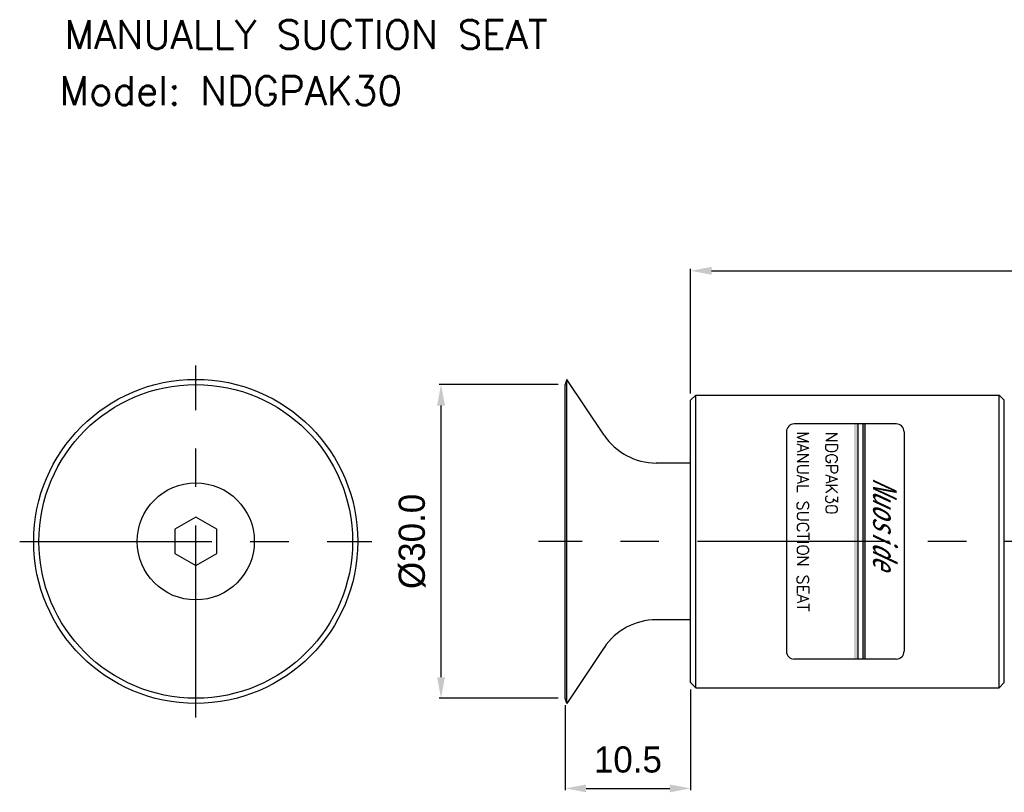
# Model space of a CAD drawing. Header units: millimetres. Extents: x 49 to 271, y 117 to 191.
# Tile 1 of 15: x 49 to 143, y 117 to 191. Entities that reach past the tile are written whole.
import ezdxf

# ---------------------------------------------------------------- set-up
doc = ezdxf.new("R2010")
doc.units = ezdxf.units.MM
doc.header["$LTSCALE"] = 16.335
doc.header["$PDMODE"] = 3
doc.header["$PDSIZE"] = 4
doc.linetypes.add('CENTER', pattern=[0.6, 0.375, -0.075, 0.075, -0.075])
doc.layers.get('0').update_dxf_attribs({"linetype": 'CONTINUOUS'})
doc.layers.get('Defpoints').update_dxf_attribs({"linetype": 'CONTINUOUS'})
for name, color, linetype in [('02___PRT_ALL_AXES', 7, 'CONTINUOUS'), ('CENTER', 1, 'CENTER'), ('DIM', 3, 'CONTINUOUS'), ('PLINE', 7, 'CONTINUOUS')]:
    doc.layers.add(name, color=color, linetype=linetype)
doc.styles.add('AEH', font='SIMPLEX', dxfattribs={"bigfont": 'AE'})
doc.styles.add('ROMANS', font='romans')
doc.styles.get("Standard").update_dxf_attribs({"font": 'txt', "width": 0.8})
doc.styles.add('TEXTSTYLE_4', font='microexb.ttf')
doc.dimstyles.new('DIMSTYLE_1', dxfattribs={"dimtxt": 2.5, "dimasz": 2, "dimexe": 0.18, "dimexo": 0.0625, "dimgap": 0.09, "dimtad": 1, "dimdec": 0, "dimzin": 0, "dimdsep": 46, "dimtxsty": 'Standard', "dimblk": '_FILLED', "dimblk1": '_FILLED', "dimblk2": '_FILLED', "dimcen": 0.09, "dimadec": 0, "dimazin": 0, "dimtfac": 1, "dimtdec": 0, "dimtofl": 0, "dimtmove": 0, "dimatfit": 3, "dimldrblk": '_FILLED', "dimfxl": 1, "dimtolj": 1, "dimtzin": 0, "dimarcsym": 0})
doc.dimstyles.new('DIMSTYLE_2', dxfattribs={"dimtxt": 2.5, "dimasz": 2, "dimexe": 0.18, "dimexo": 0.0625, "dimgap": 0.09, "dimtad": 1, "dimdec": 1, "dimzin": 0, "dimdsep": 46, "dimtxsty": 'Standard', "dimblk": '_FILLED', "dimblk1": '_FILLED', "dimblk2": '_FILLED', "dimcen": 0.09, "dimadec": 0, "dimazin": 0, "dimtp": 0.1, "dimtm": 0.1, "dimtfac": 1, "dimtdec": 1, "dimtofl": 0, "dimtmove": 0, "dimatfit": 3, "dimldrblk": '_FILLED', "dimfxl": 1, "dimtolj": 1, "dimtzin": 0, "dimarcsym": 0})

# ---------------------------------------------------------------- blocks, each defined once
blk = doc.blocks.new('_FILLED')
at = {"color": 0, "linetype": 'ByBlock'}
blk.add_solid([(0, 0), (-1, 0.1875), (-1, -0.1875)], dxfattribs=at)
blk = doc.blocks.new('*D0')
at = {"layer": 'Defpoints', "color": 0, "lineweight": 0}
for p in [(223.36, 166.737), (113.36, 154.953), (223.36, 154.953)]:
    blk.add_point(p, dxfattribs=at)
at = {"layer": 'DIM', "color": 0, "lineweight": -2}
for p, q in [((113.36, 155.016), (113.36, 166.917)), ((115.36, 166.737), (221.36, 166.737)), ((223.36, 155.016), (223.36, 166.917))]:
    blk.add_line(p, q, dxfattribs=at)
at = {"layer": 'DIM', "color": 0, "lineweight": -2, "xscale": 2, "yscale": 2, "zscale": 2, "rotation": 180}
blk.add_blockref('_FILLED', (113.36, 166.737), dxfattribs=at)
at = {"layer": 'DIM', "color": 0, "lineweight": -2, "xscale": 2, "yscale": 2, "zscale": 2}
blk.add_blockref('_FILLED', (223.36, 166.737), dxfattribs=at)
at = {"layer": 'DIM', "color": 0, "insert": (168.36, 169.487), "char_height": 2.5, "attachment_point": 5, "style": 'TEXTSTYLE_4'}
blk.add_mtext('\\A1;110', dxfattribs=at)
blk = doc.blocks.new('*D3')
at = {"layer": 'Defpoints', "color": 0, "lineweight": 0}
for p in [(113.36, 126.753), (101.36, 125.253), (113.36, 117.228)]:
    blk.add_point(p, dxfattribs=at)
at = {"layer": 'DIM', "color": 0, "lineweight": -2}
for p, q in [((113.36, 126.691), (113.36, 117.048)), ((101.36, 125.191), (101.36, 117.048)), ((103.36, 117.228), (111.36, 117.228))]:
    blk.add_line(p, q, dxfattribs=at)
at = {"layer": 'DIM', "color": 0, "lineweight": -2, "xscale": 2, "yscale": 2, "zscale": 2, "rotation": 180}
blk.add_blockref('_FILLED', (101.36, 117.228), dxfattribs=at)
at = {"layer": 'DIM', "color": 0, "lineweight": -2, "xscale": 2, "yscale": 2, "zscale": 2}
blk.add_blockref('_FILLED', (113.36, 117.228), dxfattribs=at)
at = {"layer": 'DIM', "color": 0, "insert": (107.36, 119.978), "char_height": 2.5, "attachment_point": 5, "style": 'TEXTSTYLE_4'}
blk.add_mtext('\\A1;10.5', dxfattribs=at)
blk = doc.blocks.new('*D7')
at = {"layer": 'Defpoints', "color": 0, "lineweight": 0}
for p in [(89.485, 155.853), (100.76, 155.853), (100.76, 125.853)]:
    blk.add_point(p, dxfattribs=at)
at = {"layer": 'DIM', "color": 0, "lineweight": -2}
for p, q in [((100.697, 155.853), (89.305, 155.853)), ((89.485, 127.853), (89.485, 153.853)), ((100.697, 125.853), (89.305, 125.853))]:
    blk.add_line(p, q, dxfattribs=at)
at = {"layer": 'DIM', "color": 0, "lineweight": -2, "xscale": 2, "yscale": 2, "zscale": 2}
for p, rotation in [((89.485, 155.853), 90), ((89.485, 125.853), 270)]:
    blk.add_blockref('_FILLED', p, dxfattribs=dict(at, rotation=rotation))
at = {"layer": 'DIM', "color": 0, "insert": (86.735, 140.853), "char_height": 2.5, "attachment_point": 5, "rotation": 90, "style": 'TEXTSTYLE_4'}
blk.add_mtext('\\A1;%%c30.0', dxfattribs=at)

msp = doc.modelspace()

# ---------------------------------------------------------------- linework, layer by layer
at = {"color": 7, "linetype": 'Continuous'}
for p, q in [((113.36, 154.353), (113.86, 154.853)), ((113.86, 126.853), (113.86, 154.853)), ((113.86, 154.853), (142.86, 154.853)), ((142.86, 126.853), (142.86, 154.853)), ((143.36, 154.353), (142.86, 154.853)), ((113.36, 127.353), (113.36, 154.353)), ((143.36, 127.353), (143.36, 154.353)), ((66.027, 143.163), (64.027, 142.008)), ((68.027, 142.008), (66.027, 143.163)), ((64.027, 142.008), (64.027, 139.699)), ((68.027, 139.699), (68.027, 142.008)), ((64.027, 139.699), (66.027, 138.544)), ((66.027, 138.544), (68.027, 139.699)), ((113.36, 127.353), (113.86, 126.853)), ((143.36, 127.353), (142.86, 126.853)), ((113.86, 126.853), (142.86, 126.853))]:
    msp.add_line(p, q, dxfattribs=at)
msp.add_circle((66.027, 140.853), 5.6, dxfattribs=at)
for centre, start, end in [((110.065, 154.353), 213.77894, 270), ((110.065, 127.353), 90, 146.22106)]:
    msp.add_arc(centre, 6, start, end, dxfattribs=at)
at = {"layer": '02___PRT_ALL_AXES', "color": 7, "linetype": 'Continuous'}
for p, q in [((101.508, 156.353), (101.36, 155.853)), ((101.508, 125.353), (101.508, 156.353)), ((105.078, 151.017), (101.508, 156.353)), ((101.36, 125.853), (101.36, 155.853)), ((113.36, 148.353), (110.065, 148.353)), ((113.36, 133.353), (110.065, 133.353)), ((105.078, 130.689), (101.508, 125.353)), ((101.508, 125.353), (101.36, 125.853))]:
    msp.add_line(p, q, dxfattribs=at)
for radius in [15.5, 15]:
    msp.add_circle((66.027, 140.853), radius, dxfattribs=at)
at = {"layer": 'CENTER', "ltscale": 3}
for p, q in [((66.027, 124.013), (66.027, 157.693)), ((49.187, 140.853), (82.867, 140.853)), ((249.993, 140.853), (98.822, 140.853))]:
    msp.add_line(p, q, dxfattribs=at)
at = {"layer": 'PLINE'}
for p, q in [((133.017, 152.09), (123.267, 152.09)), ((122.517, 151.34), (122.517, 130.34)), ((133.767, 151.34), (133.767, 130.34)), ((133.017, 129.59), (123.267, 129.59))]:
    msp.add_line(p, q, dxfattribs=at)
at = {"layer": 'PLINE', "color": 5}
msp.add_line((129.345, 152.104), (129.345, 129.6), dxfattribs=at)
at = {"layer": 'PLINE', "color": 4}
for p, q in [((129.832, 152.094), (129.832, 129.597)), ((130.014, 152.094), (130.014, 129.597))]:
    msp.add_line(p, q, dxfattribs=at)
at = {"layer": 'PLINE'}
for centre, start, end in [((123.267, 151.34), 90, 180), ((133.017, 151.34), 0, 90), ((123.267, 130.34), 180, 270), ((133.017, 130.34), 270, 0)]:
    msp.add_arc(centre, 0.75, start, end, dxfattribs=at)
at = {"layer": 'PLINE', "color": 5}
msp.add_solid([(129.35, 129.612), (128.983, 129.594), (129.349, 152.098), (128.98, 152.098)], dxfattribs=at)
at = {"layer": 'PLINE', "color": 4}
msp.add_solid([(130.013, 129.607), (129.823, 129.592), (130.013, 152.089), (129.82, 152.089)], dxfattribs=at)

# ---------------------------------------------------------------- texts
at = {"layer": 'DIM', "color": 7, "style": 'ROMANS'}
msp.add_text('MANUALLY SUCTION SEAT', height=2.75, dxfattribs=at).set_placement((53.484, 187.959))
at = {"layer": 'DIM', "color": 3, "style": 'ROMANS'}
msp.add_text('Model: NDGPAK30', height=2.75, dxfattribs=at).set_placement((53.009, 182.591))
at = {"layer": 'PLINE', "color": 2, "style": 'AEH'}
for s, p in [('MANUAL SUCTION SEAT', (123.537, 151.356)), ('NDGPAK30', (126.279, 151.345))]:
    msp.add_text(s, height=1.125, rotation=270, dxfattribs=at).set_placement(p)
at = {"layer": 'PLINE', "color": 3, "lineweight": 120, "insert": (133.066, 146.913), "char_height": 2.25, "width": 9.71678, "attachment_point": 1, "rotation": 270}
msp.add_mtext('{\\fSimHei|b0|i0|c134|p49;\\Q25;Nuoside}', dxfattribs=at)

# ---------------------------------------------------------------- dimensions: what is measured, and where the dimension line sits
at = {"layer": 'DIM'}
dim = msp.add_linear_dim(base=(223.36, 166.737), p1=(113.36, 154.953), p2=(223.36, 154.953), dimstyle='DIMSTYLE_1', override={"dimgap": 1.5, "dimtxsty": 'TEXTSTYLE_4'}, dxfattribs=at)
dim.commit()
dim.dimension.update_dxf_attribs({"geometry": '*D0', "text_midpoint": (168.36, 166.737), "dimtype": 160})
dim = msp.add_linear_dim(base=(89.485, 155.853), p1=(100.76, 125.853), p2=(100.76, 155.853), angle=90, text='%%c<>', dimstyle='DIMSTYLE_2', override={"dimgap": 1.5, "dimtxsty": 'TEXTSTYLE_4'}, dxfattribs=at)
dim.commit()
dim.dimension.update_dxf_attribs({"geometry": '*D7', "text_midpoint": (89.485, 140.853), "dimtype": 160})
dim = msp.add_linear_dim(base=(113.36, 117.228), p1=(101.36, 125.253), p2=(113.36, 126.753), text='10.5', dimstyle='DIMSTYLE_2', override={"dimgap": 1.5, "dimtxsty": 'TEXTSTYLE_4'}, dxfattribs=at)
dim.commit()
dim.dimension.update_dxf_attribs({"geometry": '*D3', "text_midpoint": (107.36, 117.228), "dimtype": 160})

doc.saveas('drawing.dxf')
